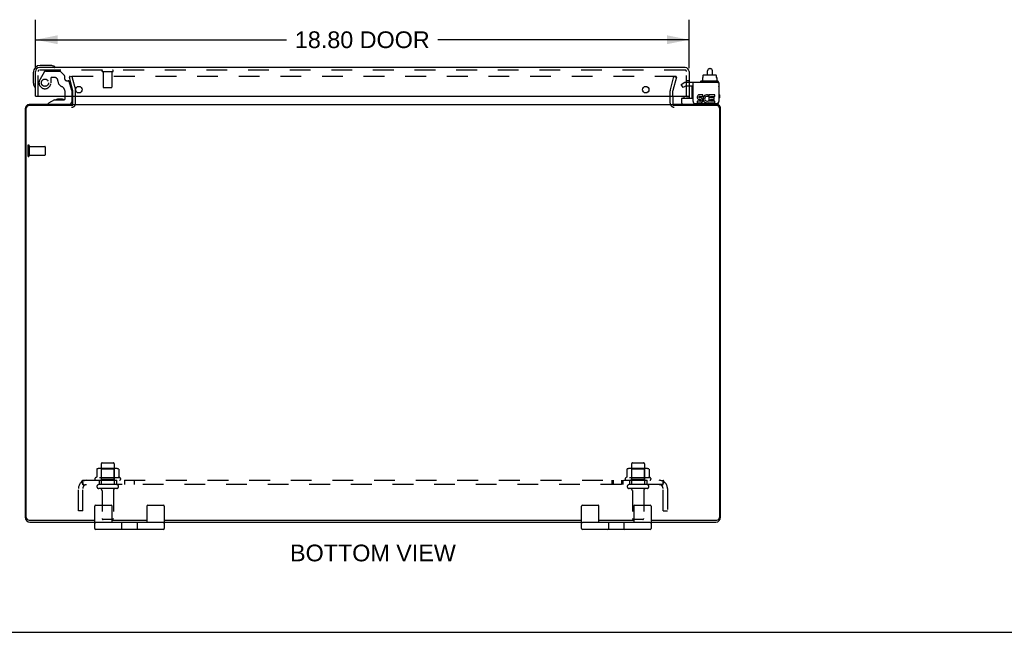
# Model space of a CAD drawing. Header units: inches. Extents: x 0 to 109, y 0 to 70.
# Tile 2 of 5: x 27 to 55, y 0 to 18. Entities that reach past the tile are written whole.
import ezdxf

# ---------------------------------------------------------------- set-up
doc = ezdxf.new("R2010")
doc.units = ezdxf.units.IN
doc.header["$LTSCALE"] = 5.984
doc.header["$MEASUREMENT"] = 0
doc.linetypes.add('HIDDEN', pattern=[0.2, 0.1, -0.1])
doc.layers.get('0').update_dxf_attribs({"linetype": 'CONTINUOUS'})
for name, color, linetype in [('DEFAULT_2', 8, 'HIDDEN'), ('DIMENSIONS', 7, 'CONTINUOUS'), ('DOOR_ASSEMBLY', 7, 'CONTINUOUS'), ('SUBPANEL', 7, 'CONTINUOUS')]:
    doc.layers.add(name, color=color, linetype=linetype)
doc.styles.get("Standard").update_dxf_attribs({"font": 'arial.ttf'})
doc.dimstyles.new('DIMSTYLE_1', dxfattribs={"dimtxt": 0.48, "dimasz": 0.64, "dimexe": 0.09, "dimexo": 0.07, "dimgap": 0.0375, "dimtad": 0, "dimtih": 1, "dimtoh": 1, "dimzin": 4, "dimdsep": 46, "dimtxsty": 'Standard', "dimblk": '_FILLED', "dimblk1": '_FILLED', "dimblk2": '_FILLED', "dimcen": 0.09, "dimadec": 3, "dimazin": 1, "dimtfac": 1, "dimtdec": 3, "dimtofl": 0, "dimtmove": 0, "dimatfit": 3, "dimldrblk": '_FILLED', "dimfxl": 0, "dimtolj": 1, "dimtzin": 4, "dimarcsym": 0})

# ---------------------------------------------------------------- blocks, each defined once
blk = doc.blocks.new('_FILLED')
at = {"color": 0, "linetype": 'ByBlock'}
blk.add_solid([(0, 0), (-1, 0.2), (-1, -0.2)], dxfattribs=at)
blk = doc.blocks.new('*D3')
at = {"layer": 'DIMENSIONS', "color": 2, "linetype": 'Continuous'}
for p, q in [((27.025, 16.215), (27.025, 17.613)), ((45.825, 16.215), (45.825, 17.613)), ((27.025, 17.037), (34.249, 17.037)), ((45.825, 17.037), (38.601, 17.037))]:
    blk.add_line(p, q, dxfattribs=at)
at = {"layer": 'DIMENSIONS', "color": 2, "linetype": 'Continuous', "xscale": 0.64, "yscale": 0.64, "zscale": 0.64, "rotation": 180}
blk.add_blockref('_FILLED', (27.025, 17.037), dxfattribs=at)
at = {"layer": 'DIMENSIONS', "color": 2, "linetype": 'Continuous', "xscale": 0.64, "yscale": 0.64, "zscale": 0.64}
blk.add_blockref('_FILLED', (45.825, 17.037), dxfattribs=at)
at = {"layer": 'DIMENSIONS', "color": 2, "linetype": 'Continuous', "insert": (36.425, 17.277), "char_height": 0.48, "width": 3.87212, "attachment_point": 2, "line_spacing_factor": 0.9}
blk.add_mtext('18.80 DOOR', dxfattribs=at)

msp = doc.modelspace()

# ---------------------------------------------------------------- linework, layer by layer
at = {"color": 7, "linetype": 'Continuous'}
for p, q in [((46.354, 16.023), (46.354, 16.146)), ((46.414, 16.206), (46.434, 16.206)), ((46.494, 16.023), (46.494, 16.146)), ((46.207, 15.955), (46.223, 15.955)), ((46.207, 15.955), (46.207, 15.848)), ((46.223, 16.013), (46.223, 15.955)), ((46.234, 16.023), (46.589, 16.023)), ((46.6, 16.013), (46.6, 15.955)), ((46.6, 15.955), (46.617, 15.955)), ((46.617, 15.955), (46.617, 15.848)), ((46.155, 15.838), (46.155, 15.818)), ((46.652, 15.848), (46.165, 15.848)), ((46.662, 15.838), (46.662, 15.818)), ((45.612, 15.21), (45.612, 15.348)), ((45.622, 15.358), (45.937, 15.358)), ((46.674, 15.25), (46.674, 15.264)), ((28.731, 2.98), (28.731, 3.63)), ((28.756, 3.655), (29.206, 3.655)), ((29.231, 3.155), (29.231, 3.63)), ((30.231, 3.63), (30.231, 3.155)), ((30.256, 3.655), (30.706, 3.655)), ((30.731, 3.63), (30.731, 2.98)), ((42.731, 2.98), (42.731, 3.63)), ((42.756, 3.655), (43.206, 3.655)), ((43.231, 3.155), (43.231, 3.63)), ((44.231, 3.63), (44.231, 3.155)), ((44.256, 3.655), (44.706, 3.655)), ((44.731, 3.63), (44.731, 2.98)), ((30.706, 3.155), (28.756, 3.155)), ((29.436, 3.155), (29.436, 3.17)), ((29.512, 2.98), (29.512, 3.13)), ((29.95, 3.13), (29.95, 2.98)), ((30.026, 3.155), (30.026, 3.17)), ((44.706, 3.155), (42.756, 3.155)), ((43.436, 3.155), (43.436, 3.17)), ((43.512, 2.98), (43.512, 3.13)), ((43.95, 3.13), (43.95, 2.98)), ((44.026, 3.155), (44.026, 3.17)), ((30.706, 2.955), (28.756, 2.955)), ((44.706, 2.955), (42.756, 2.955)), ((0, 0), (108.8, 0))]:
    msp.add_line(p, q, dxfattribs=at)
at = {"color": 3, "linetype": 'Continuous'}
for p, q in [((46.674, 15.808), (45.937, 15.808)), ((45.937, 15.264), (45.937, 15.808)), ((46.674, 15.808), (46.674, 15.264)), ((28.106, 15.212), (28.106, 15.413)), ((45.356, 15.413), (45.356, 15.212)), ((46.107, 15.317), (46.158, 15.317)), ((46.223, 15.455), (46.122, 15.455)), ((46.122, 15.408), (46.223, 15.408)), ((46.153, 15.362), (46.122, 15.362)), ((46.223, 15.408), (46.223, 15.455)), ((46.366, 15.403), (46.385, 15.445)), ((46.563, 15.455), (46.393, 15.455)), ((46.393, 15.455), (46.393, 15.262)), ((46.439, 15.408), (46.563, 15.408)), ((46.439, 15.362), (46.439, 15.408)), ((46.54, 15.362), (46.439, 15.362)), ((46.439, 15.317), (46.54, 15.317)), ((46.439, 15.269), (46.439, 15.317)), ((46.54, 15.317), (46.54, 15.362)), ((46.563, 15.408), (46.563, 15.455)), ((26.731, 15.053), (26.731, 3.306)), ((26.764, 3.303), (26.764, 15.067)), ((28.106, 15.147), (26.844, 15.147)), ((28.093, 15.17), (26.848, 15.17)), ((28.106, 15.17), (45.356, 15.17)), ((46.618, 15.147), (45.356, 15.147)), ((46.614, 15.17), (45.369, 15.17)), ((45.997, 15.204), (46.614, 15.204)), ((46.153, 15.269), (46.052, 15.269)), ((46.052, 15.269), (46.052, 15.223)), ((46.052, 15.223), (46.153, 15.223)), ((46.393, 15.262), (46.379, 15.282)), ((46.393, 15.236), (46.393, 15.223)), ((46.393, 15.223), (46.563, 15.223)), ((46.563, 15.269), (46.439, 15.269)), ((46.563, 15.223), (46.563, 15.269)), ((46.698, 15.067), (46.698, 3.303)), ((46.731, 3.306), (46.731, 15.053)), ((26.844, 3.223), (28.731, 3.223)), ((26.867, 3.17), (28.731, 3.17)), ((29.231, 3.223), (30.231, 3.223)), ((29.231, 3.17), (30.231, 3.17)), ((30.731, 3.223), (42.731, 3.223)), ((30.731, 3.17), (42.731, 3.17)), ((43.231, 3.223), (44.231, 3.223)), ((43.231, 3.17), (44.231, 3.17)), ((44.731, 3.223), (46.618, 3.223)), ((44.731, 3.17), (46.595, 3.17))]:
    msp.add_line(p, q, dxfattribs=at)
at = {"color": 7, "linetype": 'Continuous'}
for centre, radius, start, end in [((46.414, 16.146), 0.06, 90, 180), ((46.434, 16.146), 0.06, 0, 90), ((46.165, 15.838), 0.01, 90, 180), ((46.165, 15.818), 0.01, 180, 270), ((46.652, 15.838), 0.01, 0, 90), ((46.652, 15.818), 0.01, 270, 360), ((46.659, 15.69), 0.0162, 343.791, 16.209), ((45.622, 15.348), 0.01, 90, 180), ((45.652, 15.21), 0.04, 180, 270), ((46.594, 15.25), 0.08, 280.1814, 360), ((28.756, 3.63), 0.025, 90, 180), ((29.206, 3.63), 0.025, 0, 90), ((30.256, 3.63), 0.025, 90, 180), ((30.706, 3.63), 0.025, 0, 90), ((42.756, 3.63), 0.025, 90, 180), ((43.206, 3.63), 0.025, 0, 90), ((44.256, 3.63), 0.025, 90, 180), ((44.706, 3.63), 0.025, 0, 90), ((28.756, 3.13), 0.025, 90, 180), ((29.487, 3.13), 0.025, 0, 90), ((29.975, 3.13), 0.025, 90, 180), ((30.706, 3.13), 0.025, 0, 90), ((42.756, 3.13), 0.025, 90, 180), ((43.487, 3.13), 0.025, 0, 90), ((43.975, 3.13), 0.025, 90, 180), ((44.706, 3.13), 0.025, 0, 90), ((28.756, 2.98), 0.025, 180, 270), ((29.487, 2.98), 0.025, 270, 360), ((29.975, 2.98), 0.025, 180, 270), ((30.706, 2.98), 0.025, 270, 360), ((42.756, 2.98), 0.025, 180, 270), ((43.487, 2.98), 0.025, 270, 360), ((43.975, 2.98), 0.025, 180, 270), ((44.706, 2.98), 0.025, 270, 360)]:
    msp.add_arc(centre, radius, start, end, dxfattribs=at)
at = {"color": 3, "linetype": 'Continuous'}
for centre, radius, start, end in [((46.122, 15.385), 0.0696, 89.9911, 257.4338), ((46.122, 15.385), 0.0232, 90, 270.0485), ((46.153, 15.293), 0.0696, 270, 90), ((46.149, 15.292), 0.0267, 353.4285, 71.7628), ((46.339, 15.339), 0.116, 66.5966, 251.8791), ((46.339, 15.339), 0.0696, 66.5966, 305.1122), ((26.848, 15.053), 0.117, 90, 180), ((26.844, 15.067), 0.08, 90, 180), ((28.064, 15.212), 0.042, 270, 360), ((45.398, 15.212), 0.042, 180, 270), ((45.997, 15.264), 0.06, 180, 270), ((46.153, 15.293), 0.0232, 270, 351.2295), ((46.339, 15.336), 0.114, 251.4199, 296.1963), ((46.339, 15.339), 0.116, 295.737, 297.8532), ((46.614, 15.264), 0.06, 270, 360), ((46.614, 15.053), 0.117, 0, 90), ((46.618, 15.067), 0.08, 0, 90), ((26.867, 3.306), 0.136, 180, 270), ((26.844, 3.303), 0.08, 180, 270), ((46.595, 3.306), 0.136, 270, 360), ((46.618, 3.303), 0.08, 270, 360)]:
    msp.add_arc(centre, radius, start, end, dxfattribs=at)
at = {"color": 7, "linetype": 'Continuous'}
for centre, major_axis, ratio, start_param, end_param in [((46.234, 16.013), (0.0111, 0), 0.898834, 1.570796, 3.141593), ((46.589, 16.013), (0.0113, 0), 0.88616, 0, 1.570796)]:
    msp.add_ellipse(centre, major_axis=major_axis, ratio=ratio, start_param=start_param, end_param=end_param, dxfattribs=at)
at = {"layer": 'DEFAULT_2', "color": 8, "linetype": 'HIDDEN'}
for p, q in [((28.074, 15.983), (28.002, 15.963)), ((28.105, 15.577), (28.002, 15.963)), ((45.44, 15.983), (28.022, 15.983)), ((28.074, 15.983), (28.177, 15.597)), ((45.284, 15.597), (45.388, 15.983)), ((45.46, 15.963), (45.357, 15.577)), ((45.388, 15.983), (45.46, 15.963)), ((45.596, 15.752), (45.668, 15.794)), ((45.648, 15.662), (45.596, 15.752)), ((45.72, 15.704), (45.648, 15.662)), ((45.937, 15.808), (45.72, 15.808)), ((45.937, 15.704), (45.72, 15.704)), ((28.106, 15.413), (28.106, 15.571)), ((28.181, 15.212), (28.181, 15.571)), ((45.281, 15.212), (45.281, 15.571)), ((45.356, 15.413), (45.356, 15.571)), ((26.806, 13.987), (26.806, 13.703)), ((26.849, 13.987), (26.849, 13.703)), ((26.849, 13.969), (27.296, 13.969)), ((27.306, 13.959), (27.306, 13.731)), ((26.849, 13.721), (27.296, 13.721)), ((28.918, 4.84), (28.918, 4.245)), ((28.948, 4.87), (29.263, 4.87)), ((29.293, 4.84), (29.293, 4.245)), ((44.168, 4.84), (44.168, 4.245)), ((44.198, 4.87), (44.513, 4.87)), ((44.543, 4.84), (44.543, 4.245)), ((28.787, 4.685), (28.787, 4.467)), ((29.361, 4.706), (28.85, 4.706)), ((28.922, 4.686), (28.902, 4.706)), ((28.922, 4.39), (28.922, 4.686)), ((29.289, 4.686), (28.922, 4.686)), ((29.289, 4.686), (29.309, 4.706)), ((29.289, 4.39), (29.289, 4.686)), ((29.425, 4.685), (29.425, 4.467)), ((44.037, 4.685), (44.037, 4.467)), ((44.611, 4.706), (44.1, 4.706)), ((44.172, 4.686), (44.152, 4.706)), ((44.539, 4.686), (44.172, 4.686)), ((44.172, 4.39), (44.172, 4.686)), ((44.539, 4.686), (44.559, 4.706)), ((44.539, 4.39), (44.539, 4.686)), ((44.675, 4.685), (44.675, 4.467)), ((29.462, 4.44), (28.75, 4.44)), ((28.772, 4.37), (29.44, 4.37)), ((28.922, 4.39), (28.902, 4.37)), ((29.289, 4.39), (28.922, 4.39)), ((29.289, 4.39), (29.309, 4.37)), ((44.712, 4.44), (44, 4.44)), ((44.022, 4.37), (44.69, 4.37)), ((44.172, 4.39), (44.152, 4.37)), ((44.539, 4.39), (44.172, 4.39)), ((44.539, 4.39), (44.559, 4.37)), ((29.363, 4.245), (28.848, 4.245)), ((29.363, 4.135), (28.848, 4.135)), ((28.941, 4.073), (28.941, 3.275)), ((29.271, 4.073), (29.271, 3.275)), ((44.613, 4.245), (44.098, 4.245)), ((44.613, 4.135), (44.098, 4.135)), ((44.191, 4.073), (44.191, 3.275)), ((44.521, 4.073), (44.521, 3.275)), ((29.241, 3.245), (28.971, 3.245)), ((44.491, 3.245), (44.221, 3.245))]:
    msp.add_line(p, q, dxfattribs=at)
for points in [[(28.022, 15.983), (28.021, 15.983), (28.019, 15.982), (28.018, 15.982), (28.017, 15.982), (28.016, 15.981), (28.014, 15.981), (28.013, 15.98), (28.012, 15.979), (28.011, 15.978), (28.01, 15.977), (28.01, 15.976), (28.009, 15.975), (28.008, 15.974), (28.008, 15.972), (28.007, 15.971), (28.007, 15.97), (28.007, 15.969), (28.007, 15.968)], [(28.007, 15.968), (28.007, 15.967), (28.007, 15.966), (28.008, 15.965)], [(45.453, 15.975), (45.452, 15.976), (45.451, 15.977), (45.451, 15.978), (45.45, 15.979), (45.448, 15.98), (45.447, 15.981), (45.446, 15.981), (45.445, 15.982), (45.444, 15.982), (45.442, 15.982), (45.441, 15.983), (45.44, 15.983)], [(45.453, 15.975), (45.453, 15.974), (45.454, 15.972), (45.454, 15.971), (45.454, 15.97), (45.455, 15.969), (45.455, 15.968)], [(45.455, 15.968), (45.455, 15.967), (45.454, 15.966), (45.454, 15.965)], [(28.793, 4.694), (28.791, 4.693), (28.79, 4.692), (28.789, 4.691), (28.788, 4.689), (28.787, 4.688), (28.787, 4.686), (28.787, 4.685)], [(29.419, 4.694), (29.42, 4.693), (29.422, 4.692), (29.423, 4.691), (29.424, 4.689), (29.424, 4.688), (29.425, 4.686), (29.425, 4.685)], [(44.043, 4.694), (44.041, 4.693), (44.04, 4.692), (44.039, 4.691), (44.038, 4.689), (44.037, 4.688), (44.037, 4.686), (44.037, 4.685)], [(44.669, 4.694), (44.67, 4.693), (44.672, 4.692), (44.673, 4.691), (44.674, 4.689), (44.674, 4.688), (44.675, 4.686), (44.675, 4.685)], [(28.787, 4.467), (28.787, 4.465), (28.787, 4.464), (28.786, 4.463), (28.786, 4.462), (28.786, 4.462), (28.785, 4.461), (28.785, 4.461), (28.785, 4.46), (28.784, 4.46), (28.784, 4.459), (28.784, 4.459), (28.783, 4.459), (28.783, 4.459), (28.783, 4.458), (28.782, 4.458), (28.782, 4.458), (28.782, 4.458), (28.782, 4.458)], [(29.43, 4.458), (29.43, 4.458), (29.43, 4.458), (29.429, 4.458), (29.429, 4.458), (29.429, 4.459), (29.428, 4.459), (29.428, 4.459), (29.428, 4.459), (29.427, 4.46), (29.427, 4.46), (29.427, 4.461), (29.426, 4.461), (29.426, 4.462), (29.426, 4.462), (29.425, 4.463), (29.425, 4.464), (29.425, 4.465), (29.425, 4.467)], [(44.037, 4.467), (44.037, 4.465), (44.037, 4.464), (44.036, 4.463), (44.036, 4.462), (44.036, 4.462), (44.035, 4.461), (44.035, 4.461), (44.035, 4.46), (44.034, 4.46), (44.034, 4.459), (44.034, 4.459), (44.033, 4.459), (44.033, 4.459), (44.033, 4.458), (44.032, 4.458), (44.032, 4.458), (44.032, 4.458), (44.032, 4.458)], [(44.68, 4.458), (44.68, 4.458), (44.68, 4.458), (44.679, 4.458), (44.679, 4.458), (44.679, 4.459), (44.678, 4.459), (44.678, 4.459), (44.678, 4.459), (44.677, 4.46), (44.677, 4.46), (44.677, 4.461), (44.676, 4.461), (44.676, 4.462), (44.676, 4.462), (44.675, 4.463), (44.675, 4.464), (44.675, 4.465), (44.675, 4.467)]]:
    msp.add_lwpolyline(points, dxfattribs=at)
for centre, radius, start, end in [((28.081, 15.571), 0.025, 0, 15), ((28.081, 15.571), 0.1, 0, 15), ((45.381, 15.571), 0.1, 165, 180), ((45.381, 15.571), 0.025, 165, 180), ((45.72, 15.704), 0.104, 90, 120), ((28.064, 15.212), 0.117, 270, 360), ((45.398, 15.212), 0.117, 180, 270), ((26.827, 13.987), 0.0215, 0, 180), ((27.296, 13.959), 0.01, 0, 90), ((26.827, 13.703), 0.0215, 180, 360), ((27.296, 13.731), 0.01, 270, 360), ((28.948, 4.84), 0.03, 90, 180), ((29.263, 4.84), 0.03, 0, 90), ((44.198, 4.84), 0.03, 90, 180), ((44.513, 4.84), 0.03, 0, 90), ((28.85, 4.565), 0.141, 90, 113.95), ((29.361, 4.565), 0.141, 66.05, 90), ((44.1, 4.565), 0.141, 90, 113.95), ((44.611, 4.565), 0.141, 66.05, 90), ((28.772, 4.408), 0.0384, 124.4497, 270), ((29.106, 3.84), 0.698, 117.6814, 120.6631), ((29.106, 3.84), 0.698, 59.3369, 62.3186), ((29.44, 4.408), 0.0384, 270, 55.5503), ((44.022, 4.408), 0.0384, 124.4497, 270), ((44.356, 3.84), 0.698, 117.6814, 120.6631), ((44.356, 3.84), 0.698, 59.3369, 62.3186), ((44.69, 4.408), 0.0384, 270, 55.5503), ((28.848, 4.19), 0.055, 90, 270), ((28.878, 4.073), 0.0625, 0, 90), ((29.333, 4.073), 0.0625, 90, 180), ((29.363, 4.19), 0.055, 270, 90), ((44.098, 4.19), 0.055, 90, 270), ((44.128, 4.073), 0.0625, 0, 90), ((44.583, 4.073), 0.0625, 90, 180), ((44.613, 4.19), 0.055, 270, 90), ((28.971, 3.275), 0.03, 180, 270), ((29.241, 3.275), 0.03, 270, 360), ((44.221, 3.275), 0.03, 180, 270), ((44.491, 3.275), 0.03, 270, 360)]:
    msp.add_arc(centre, radius, start, end, dxfattribs=at)
at = {"layer": 'DOOR_ASSEMBLY', "color": 3, "linetype": 'Continuous'}
for p, q in [((45.708, 16.238), (27.142, 16.238)), ((27.025, 15.413), (27.025, 16.121)), ((45.825, 16.121), (45.825, 15.413)), ((27.025, 15.413), (45.825, 15.413))]:
    msp.add_line(p, q, dxfattribs=at)
at = {"layer": 'DOOR_ASSEMBLY', "color": 8, "linetype": 'HIDDEN'}
for p, q in [((45.708, 16.163), (27.142, 16.163)), ((27.1, 15.413), (27.1, 16.121)), ((27.286, 16.119), (27.151, 15.886)), ((27.312, 16.134), (27.724, 16.134)), ((27.472, 15.933), (27.472, 15.8)), ((27.582, 15.949), (27.488, 15.949)), ((27.86, 16.01), (27.745, 16.125)), ((27.866, 15.996), (27.866, 15.918)), ((27.925, 15.859), (27.97, 15.859)), ((28.958, 16.12), (29.242, 16.12)), ((28.976, 16.12), (28.976, 15.673)), ((29.224, 16.12), (29.224, 15.673)), ((45.75, 15.413), (45.75, 16.121)), ((28.068, 15.58), (28, 15.836)), ((28.068, 15.58), (28.068, 15.413)), ((28.986, 15.663), (29.214, 15.663)), ((45.825, 15.854), (45.75, 15.854)), ((45.825, 15.698), (45.75, 15.698)), ((27.883, 15.413), (27.883, 15.523)), ((27.989, 15.17), (27.399, 15.17))]:
    msp.add_line(p, q, dxfattribs=at)
at = {"layer": 'DOOR_ASSEMBLY', "color": 7, "linetype": 'Continuous'}
for p, q in [((27.455, 16.298), (27.165, 16.298)), ((27.493, 16.295), (27.455, 16.298)), ((26.965, 16.098), (26.965, 15.809)), ((26.965, 15.809), (26.968, 15.771)), ((45.915, 15.371), (45.915, 15.704)), ((27.575, 15.308), (27.399, 15.209)), ((27.575, 15.308), (27.852, 15.308)), ((27.664, 15.325), (27.663, 15.325)), ((27.804, 15.325), (27.664, 15.325)), ((27.804, 15.325), (27.805, 15.325)), ((27.883, 15.339), (27.883, 15.413)), ((28.068, 15.413), (28.068, 15.249)), ((45.669, 15.413), (45.669, 15.371)), ((45.744, 15.403), (45.743, 15.413)), ((45.744, 15.403), (45.825, 15.403)), ((45.825, 15.413), (45.825, 15.358)), ((46.7, 15.451), (46.7, 15.371)), ((27.399, 15.17), (27.399, 15.209))]:
    msp.add_line(p, q, dxfattribs=at)
at = {"layer": 'DOOR_ASSEMBLY', "color": 8, "linetype": 'HIDDEN'}
msp.add_circle((27.3, 15.8), 0.103, dxfattribs=at)
at = {"layer": 'DOOR_ASSEMBLY', "color": 3, "linetype": 'Continuous'}
for centre in [(28.275, 15.601), (44.575, 15.601)]:
    msp.add_circle(centre, 0.094, dxfattribs=at)
at = {"layer": 'DOOR_ASSEMBLY', "color": 7, "linetype": 'Continuous'}
for centre, radius, start, end in [((27.165, 16.098), 0.2, 90, 180), ((27.455, 16.048), 0.25, 59.1101, 90), ((27.575, 16.253), 0.015, 270, 353.6204), ((27.575, 16.25), 0.015, 6.3796, 59.1101), ((27.215, 15.809), 0.25, 180, 210.8899), ((27.014, 15.688), 0.015, 210.8899, 263.6204), ((27.01, 15.688), 0.015, 276.3796, 360), ((27.664, 15.235), 0.09, 90.672, 125.1877), ((27.804, 15.235), 0.09, 55.0768, 89.328), ((27.852, 15.339), 0.031, 270, 360), ((45.699, 15.371), 0.03, 180, 205.717), ((45.885, 15.371), 0.03, 334.2815, 360), ((45.945, 15.511), 0.03, 189, 253.8099), ((46.67, 15.451), 0.03, 0, 82.2332), ((46.67, 15.371), 0.03, 277.7668, 360), ((27.989, 15.249), 0.079, 270, 360)]:
    msp.add_arc(centre, radius, start, end, dxfattribs=at)
at = {"layer": 'DOOR_ASSEMBLY', "color": 3, "linetype": 'Continuous'}
for centre, start, end in [((27.142, 16.121), 90, 180), ((45.708, 16.121), 0, 90)]:
    msp.add_arc(centre, 0.117, start, end, dxfattribs=at)
at = {"layer": 'DOOR_ASSEMBLY', "color": 8, "linetype": 'HIDDEN'}
for centre, radius, start, end in [((27.142, 16.121), 0.042, 90, 180), ((28.958, 16.142), 0.0215, 90, 270), ((29.242, 16.142), 0.0215, 270, 90), ((45.708, 16.121), 0.042, 0, 90), ((27.3, 15.8), 0.172, 150, 360), ((27.312, 16.104), 0.03, 90, 150), ((27.488, 15.933), 0.016, 90, 180), ((27.582, 15.859), 0.09, 0, 90), ((27.857, 15.859), 0.185, 180, 244.2582), ((27.724, 16.104), 0.03, 45, 90), ((27.846, 15.996), 0.02, 0, 45), ((27.925, 15.918), 0.059, 180, 270), ((27.97, 15.828), 0.031, 15, 90), ((27.695, 15.523), 0.188, 0, 64.2582), ((28.986, 15.673), 0.01, 180, 270), ((29.214, 15.673), 0.01, 270, 360)]:
    msp.add_arc(centre, radius, start, end, dxfattribs=at)
at = {"layer": 'SUBPANEL', "color": 8, "linetype": 'HIDDEN'}
for p, q in [((28.349, 4.316), (28.428, 4.22)), ((28.387, 4.245), (28.387, 4.37)), ((28.387, 4.37), (45.075, 4.37)), ((28.39, 4.29), (28.389, 4.292)), ((28.39, 4.289), (28.39, 4.29)), ((28.391, 4.288), (28.39, 4.289)), ((28.391, 4.286), (28.391, 4.288)), ((28.391, 4.285), (28.391, 4.286)), ((28.392, 4.284), (28.391, 4.285)), ((28.392, 4.282), (28.392, 4.284)), ((28.393, 4.281), (28.392, 4.282)), ((28.393, 4.279), (28.393, 4.281)), ((28.393, 4.278), (28.393, 4.279)), ((28.394, 4.276), (28.393, 4.278)), ((28.394, 4.275), (28.394, 4.276)), ((28.395, 4.273), (28.394, 4.275)), ((28.396, 4.272), (28.395, 4.273)), ((28.396, 4.27), (28.396, 4.272)), ((28.397, 4.268), (28.396, 4.27)), ((28.397, 4.267), (28.397, 4.268)), ((28.398, 4.265), (28.397, 4.267)), ((28.856, 4.37), (28.856, 4.245)), ((29.356, 4.37), (29.356, 4.245)), ((29.584, 4.37), (29.584, 4.245)), ((29.865, 4.37), (29.865, 4.245)), ((43.597, 4.37), (43.597, 4.245)), ((43.635, 4.37), (43.635, 4.245)), ((43.878, 4.37), (43.878, 4.245)), ((43.916, 4.37), (43.916, 4.245)), ((44.106, 4.37), (44.106, 4.245)), ((44.606, 4.37), (44.606, 4.245)), ((45.113, 4.316), (45.034, 4.22)), ((45.059, 4.254), (45.058, 4.253)), ((45.06, 4.257), (45.059, 4.255)), ((45.059, 4.255), (45.059, 4.254)), ((45.061, 4.258), (45.06, 4.257)), ((45.062, 4.261), (45.061, 4.26)), ((45.061, 4.26), (45.061, 4.258)), ((45.063, 4.263), (45.062, 4.261)), ((45.067, 4.274), (45.066, 4.272)), ((45.066, 4.272), (45.066, 4.27)), ((45.068, 4.277), (45.067, 4.275)), ((45.067, 4.275), (45.067, 4.274)), ((45.069, 4.28), (45.068, 4.279)), ((45.068, 4.279), (45.068, 4.277)), ((45.07, 4.283), (45.069, 4.282)), ((45.069, 4.282), (45.069, 4.28)), ((45.071, 4.286), (45.07, 4.285)), ((45.07, 4.285), (45.07, 4.283)), ((45.072, 4.29), (45.071, 4.289)), ((45.071, 4.289), (45.071, 4.287)), ((45.071, 4.287), (45.071, 4.286)), ((45.073, 4.294), (45.072, 4.293)), ((45.072, 4.293), (45.072, 4.291)), ((45.072, 4.291), (45.072, 4.29)), ((45.073, 4.297), (45.073, 4.296)), ((45.073, 4.296), (45.073, 4.295)), ((45.073, 4.295), (45.073, 4.294)), ((45.075, 4.245), (45.075, 4.37)), ((28.262, 3.495), (28.262, 4.133)), ((45.075, 4.245), (28.387, 4.245)), ((28.387, 3.495), (28.387, 4.133)), ((28.414, 4.227), (28.41, 4.232)), ((45.054, 4.245), (45.055, 4.245)), ((45.075, 3.495), (45.075, 4.133)), ((45.2, 4.133), (45.2, 3.495)), ((28.387, 3.495), (28.262, 3.495)), ((45.075, 3.495), (45.2, 3.495))]:
    msp.add_line(p, q, dxfattribs=at)
for points in [[(28.349, 4.316), (28.35, 4.318), (28.352, 4.319), (28.354, 4.321), (28.355, 4.324), (28.357, 4.326), (28.359, 4.329), (28.36, 4.332), (28.362, 4.335), (28.363, 4.338), (28.364, 4.342)], [(28.364, 4.342), (28.367, 4.348), (28.368, 4.351), (28.37, 4.354), (28.371, 4.356), (28.372, 4.359), (28.374, 4.361), (28.376, 4.363), (28.377, 4.365), (28.379, 4.367), (28.38, 4.368), (28.382, 4.369), (28.383, 4.369), (28.385, 4.37), (28.386, 4.37), (28.387, 4.37)], [(28.387, 4.304), (28.387, 4.305), (28.387, 4.305), (28.387, 4.305), (28.387, 4.305), (28.387, 4.305), (28.387, 4.304), (28.387, 4.304), (28.387, 4.304), (28.387, 4.304), (28.387, 4.303), (28.387, 4.303), (28.387, 4.302), (28.387, 4.302), (28.387, 4.301)], [(28.389, 4.292), (28.389, 4.293), (28.389, 4.294), (28.389, 4.294), (28.389, 4.295), (28.389, 4.296), (28.388, 4.296), (28.388, 4.297), (28.388, 4.297), (28.388, 4.298), (28.388, 4.299), (28.388, 4.299), (28.388, 4.3), (28.388, 4.3), (28.388, 4.301), (28.387, 4.301), (28.387, 4.302), (28.387, 4.302), (28.387, 4.303), (28.387, 4.303), (28.387, 4.304), (28.387, 4.304), (28.387, 4.304), (28.387, 4.304)], [(28.41, 4.241), (28.41, 4.241), (28.41, 4.241), (28.41, 4.241), (28.41, 4.241), (28.41, 4.241), (28.41, 4.242), (28.41, 4.242), (28.409, 4.242), (28.409, 4.243), (28.409, 4.243), (28.409, 4.243), (28.408, 4.244), (28.408, 4.244), (28.408, 4.245), (28.408, 4.245), (28.407, 4.246), (28.407, 4.246), (28.407, 4.247), (28.406, 4.247), (28.406, 4.248), (28.406, 4.249), (28.405, 4.249), (28.405, 4.25), (28.405, 4.251), (28.404, 4.251), (28.404, 4.252), (28.404, 4.253), (28.403, 4.253), (28.403, 4.254), (28.403, 4.255), (28.402, 4.256), (28.402, 4.256), (28.402, 4.257), (28.401, 4.258), (28.401, 4.259), (28.401, 4.259), (28.4, 4.26), (28.4, 4.261), (28.399, 4.262), (28.399, 4.263), (28.399, 4.263), (28.398, 4.264), (28.398, 4.265)], [(45.058, 4.253), (45.057, 4.251), (45.057, 4.251), (45.057, 4.25), (45.057, 4.25), (45.056, 4.249), (45.056, 4.248), (45.056, 4.248), (45.055, 4.247), (45.055, 4.247), (45.055, 4.246), (45.054, 4.246), (45.054, 4.245), (45.054, 4.245), (45.054, 4.244), (45.053, 4.244), (45.053, 4.243), (45.053, 4.243), (45.053, 4.243), (45.052, 4.242), (45.052, 4.242), (45.052, 4.242), (45.052, 4.241), (45.052, 4.241), (45.052, 4.241)], [(45.066, 4.27), (45.065, 4.269), (45.065, 4.268), (45.064, 4.267), (45.064, 4.266), (45.064, 4.265), (45.063, 4.265), (45.063, 4.264), (45.063, 4.263)], [(45.075, 4.305), (45.075, 4.305), (45.075, 4.305), (45.075, 4.304), (45.075, 4.304), (45.075, 4.304), (45.075, 4.304), (45.075, 4.303), (45.074, 4.303), (45.074, 4.303), (45.074, 4.302), (45.074, 4.302), (45.074, 4.301), (45.074, 4.301), (45.074, 4.3), (45.074, 4.3), (45.074, 4.299), (45.074, 4.299), (45.074, 4.298), (45.074, 4.298), (45.073, 4.297)], [(45.095, 4.348), (45.093, 4.351), (45.092, 4.354), (45.091, 4.356), (45.089, 4.359), (45.088, 4.361), (45.086, 4.363), (45.084, 4.365), (45.083, 4.367), (45.081, 4.368), (45.08, 4.369), (45.078, 4.369), (45.077, 4.37), (45.076, 4.37), (45.075, 4.37)], [(45.075, 4.302), (45.075, 4.302), (45.075, 4.303), (45.075, 4.303), (45.075, 4.303), (45.075, 4.304), (45.075, 4.304), (45.075, 4.304), (45.075, 4.304), (45.075, 4.305), (45.075, 4.305), (45.075, 4.305)], [(45.113, 4.316), (45.111, 4.318), (45.11, 4.319), (45.108, 4.321), (45.106, 4.324), (45.105, 4.326), (45.103, 4.329), (45.102, 4.332), (45.1, 4.335), (45.099, 4.338), (45.097, 4.342), (45.095, 4.348)], [(28.41, 4.232), (28.408, 4.233), (28.406, 4.235), (28.404, 4.236), (28.402, 4.238), (28.4, 4.24), (28.398, 4.241), (28.396, 4.242), (28.394, 4.243), (28.393, 4.244), (28.391, 4.244), (28.39, 4.245), (28.388, 4.245), (28.387, 4.245)], [(28.407, 4.245), (28.408, 4.244), (28.408, 4.244), (28.408, 4.243), (28.408, 4.243), (28.409, 4.243), (28.409, 4.242), (28.409, 4.242), (28.409, 4.242), (28.41, 4.242), (28.41, 4.241), (28.41, 4.241), (28.41, 4.241)], [(28.428, 4.22), (28.427, 4.219), (28.427, 4.219), (28.426, 4.219), (28.426, 4.219), (28.425, 4.219), (28.424, 4.22), (28.423, 4.22), (28.422, 4.221), (28.421, 4.221), (28.42, 4.222), (28.419, 4.223), (28.417, 4.224), (28.416, 4.226), (28.414, 4.227)], [(45.034, 4.22), (45.034, 4.219), (45.035, 4.219), (45.035, 4.219), (45.036, 4.219), (45.037, 4.219), (45.038, 4.22), (45.038, 4.22), (45.039, 4.221), (45.041, 4.221), (45.042, 4.222), (45.043, 4.223), (45.044, 4.224), (45.046, 4.226), (45.047, 4.227), (45.05, 4.23)], [(45.05, 4.23), (45.052, 4.232), (45.054, 4.233), (45.056, 4.235), (45.058, 4.236), (45.06, 4.238), (45.062, 4.24), (45.064, 4.241), (45.065, 4.242), (45.067, 4.243), (45.069, 4.244), (45.071, 4.244), (45.072, 4.245), (45.073, 4.245), (45.075, 4.245)], [(45.052, 4.241), (45.052, 4.241), (45.052, 4.241), (45.052, 4.241), (45.052, 4.241), (45.052, 4.241), (45.052, 4.241), (45.052, 4.242), (45.052, 4.242), (45.052, 4.242), (45.053, 4.242), (45.053, 4.243), (45.053, 4.243), (45.053, 4.243), (45.054, 4.244), (45.054, 4.244), (45.054, 4.245)]]:
    msp.add_lwpolyline(points, dxfattribs=at)
for centre, radius, start, end in [((28.499, 4.133), 0.237, 90, 180), ((44.963, 4.133), 0.237, 0, 90), ((28.499, 4.133), 0.112, 90, 180), ((44.963, 4.133), 0.112, 0, 90)]:
    msp.add_arc(centre, radius, start, end, dxfattribs=at)

# ---------------------------------------------------------------- texts
at = {"layer": 'DIMENSIONS', "color": 2, "linetype": 'Continuous', "insert": (36.732, 2.521), "char_height": 0.48, "width": 4.75717, "attachment_point": 2, "line_spacing_factor": 0.9}
msp.add_mtext('BOTTOM VIEW', dxfattribs=at)

# ---------------------------------------------------------------- dimensions: what is measured, and where the dimension line sits
at = {"layer": 'DIMENSIONS', "color": 2, "linetype": 'Continuous'}
dim = msp.add_linear_dim(base=(45.825, 17.037), p1=(27.025, 16.145), p2=(45.825, 16.145), text='<> DOOR', dimstyle='DIMSTYLE_1', dxfattribs=at)
dim.commit()
dim.dimension.update_dxf_attribs({"geometry": '*D3', "text_midpoint": (36.425, 17.037), "dimtype": 160})

doc.saveas('drawing.dxf')
